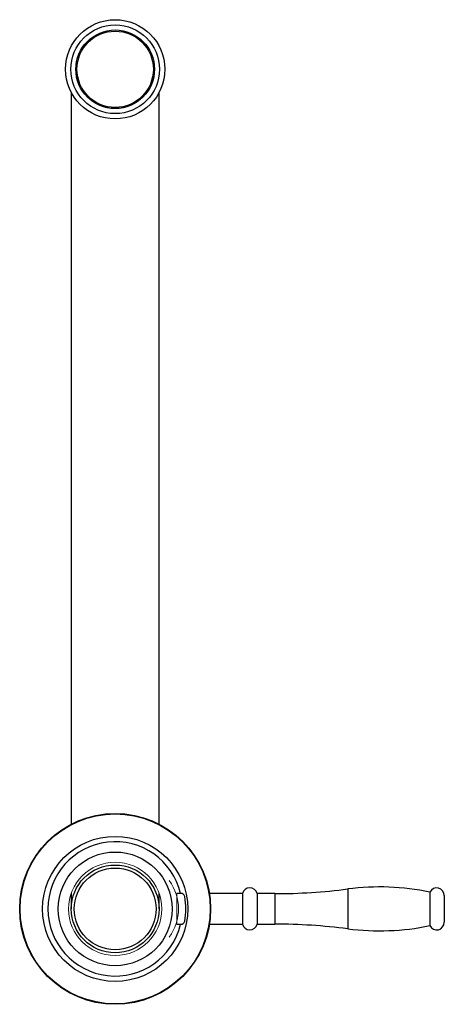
# Paper-space layout '_Bottom' of a CAD drawing. Header units: millimetres. Extents: x -25 to 86, y -25 to 233.
import ezdxf

# ---------------------------------------------------------------- set-up
doc = ezdxf.new("R2010")
doc.units = ezdxf.units.MM

psp = doc.layouts.new('_Bottom')

# ---------------------------------------------------------------- linework, layer by layer
at = {"color": 7, "linetype": 'Continuous', "lineweight": 25}
for p, q in [((-11.5, 213.94), (-11.5, 22.2)), ((11.5, 22.2), (11.5, 213.94)), ((-11.5, 4.15), (-11.5, 0)), ((11.5, 0), (11.5, 4.15)), ((17.51, 4), (16.19, 4)), ((33.32, 4), (24.68, 4)), ((33.32, 4), (33.32, -4)), ((41.81, 4), (37.19, 4)), ((37.19, 4), (37.19, -4)), ((82.4, 4.39), (82.4, -4.39)), ((86.19, 3.5), (86.19, -3.5)), ((16.19, -4), (17.51, -4)), ((24.68, -4), (33.32, -4)), ((37.19, -4), (41.81, -4))]:
    psp.add_line(p, q, dxfattribs=at)
at = {"color": 8, "linetype": 'Continuous', "lineweight": 25}
for p, q in [((60.91, 5.22), (60.91, -5.22)), ((41.81, 4), (41.81, -4))]:
    psp.add_line(p, q, dxfattribs=at)
at = {"color": 144, "linetype": 'Continuous', "lineweight": 18}
psp.add_line((16.19, 4), (16.19, -4), dxfattribs=at)
at = {"color": 7, "linetype": 'Continuous', "lineweight": 25}
for centre, radius in [((0, 220), 13), ((0, 220), 11.62), ((0, 220), 10.3), ((0, 220), 10), ((0, 0), 25), ((0, 0), 24.9), ((0, 0), 19), ((0, 0), 14.9), ((0, 0), 11.5), ((0, 0), 10.7)]:
    psp.add_circle(centre, radius, dxfattribs=at)
at = {"color": 144, "linetype": 'Continuous', "lineweight": 18}
psp.add_circle((0, 0), 12.22, dxfattribs=at)
at = {"color": 7, "linetype": 'Continuous', "lineweight": 25}
for centre, radius, start, end in [((0, 0), 17.6, 13.2488, 346.7512), ((35.25, 3.5), 2, 14.4775, 165.5225), ((41.81, 154), 150, 270, 277.3153), ((69.19, -59.25), 65, 78.2735, 97.3153), ((84.19, 3.5), 2, 0, 153.4686), ((17.23, 3.04), 1, 10, 95.8875), ((0, 0), 18.5, 350, 10), ((17.23, -3.04), 1, 264.1125, 350), ((35.25, -3.5), 2, 194.4775, 345.5225), ((41.81, -154), 150, 82.6847, 90), ((69.19, 59.25), 65, 262.6847, 281.7265), ((84.19, -3.5), 2, 206.5314, 0)]:
    psp.add_arc(centre, radius, start, end, dxfattribs=at)
at = {"color": 144, "linetype": 'Continuous', "lineweight": 18}
psp.add_arc((4.09, 0), 12.5, 323.7009, 36.2991, dxfattribs=at)

doc.saveas('drawing.dxf')
